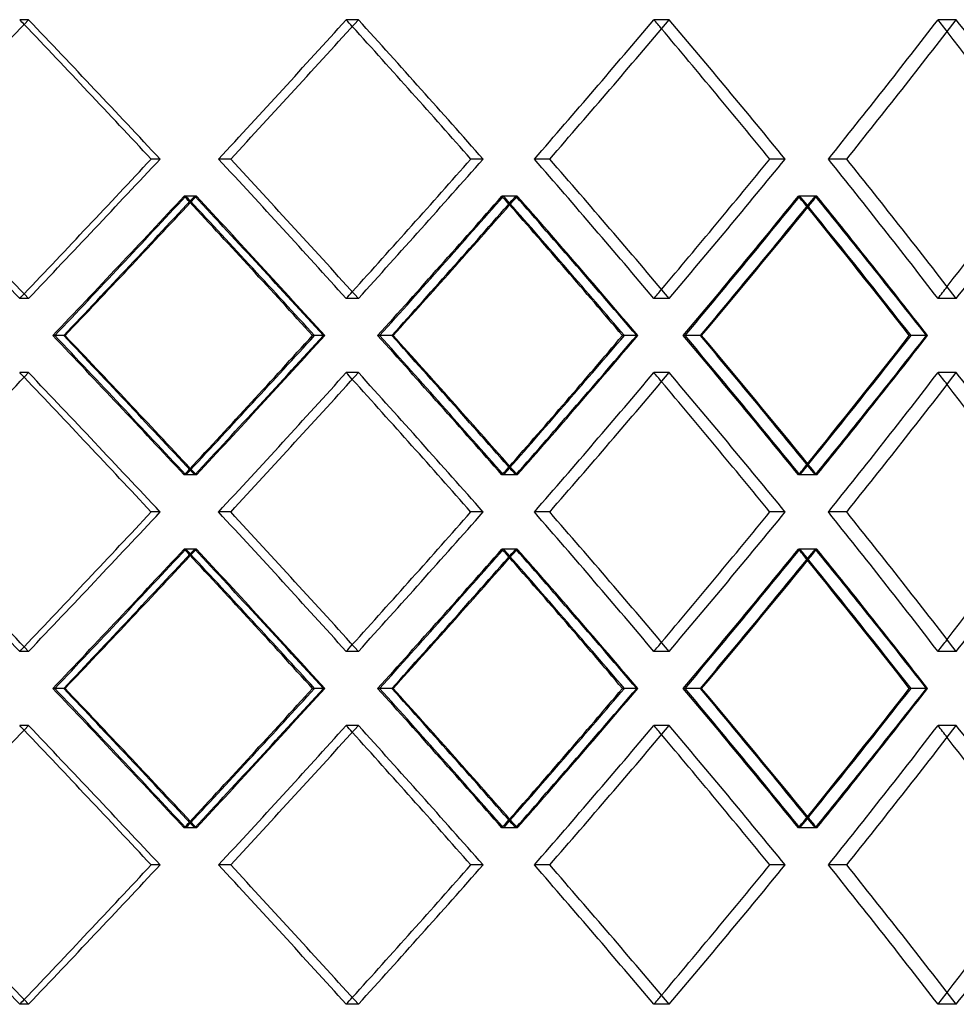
# Model space of a CAD drawing. Header units: millimetres. Extents: x -380 to 380, y -180 to 181.
# Tile 10 of 15: x 75 to 157, y 1 to 87. Entities that reach past the tile are written whole.
import ezdxf

# ---------------------------------------------------------------- set-up
doc = ezdxf.new("R2010")
doc.units = ezdxf.units.MM
doc.layers.add('HIDDEN', color=7, linetype='Continuous')
doc.layers.add('THICK', color=7, linetype='Continuous')

msp = doc.modelspace()

# ---------------------------------------------------------------- linework, layer by layer
at = {"layer": 'HIDDEN'}
for p, q in [((76.095, 86.769), (75.323, 86.769)), ((76.095, 86.769), (75.323, 86.769)), ((104.848, 86.769), (103.784, 86.769)), ((104.848, 86.769), (103.784, 86.769)), ((131.947, 86.769), (130.608, 86.769)), ((131.947, 86.769), (130.608, 86.769)), ((156.966, 86.769), (155.372, 86.769)), ((156.966, 86.769), (155.372, 86.769)), ((87.56, 74.617), (86.787, 74.617)), ((93.725, 74.617), (92.659, 74.617)), ((93.725, 74.617), (92.659, 74.617)), ((115.716, 74.617), (114.65, 74.617)), ((121.526, 74.617), (120.185, 74.617)), ((121.526, 74.617), (120.185, 74.617)), ((142.047, 74.617), (140.706, 74.617)), ((147.411, 74.617), (145.815, 74.617)), ((147.411, 74.617), (145.815, 74.617)), ((90.724, 71.386), (89.658, 71.386)), ((90.577, 71.386), (89.803, 71.386)), ((118.701, 71.386), (117.359, 71.386)), ((118.563, 71.386), (117.496, 71.386)), ((144.806, 71.386), (143.209, 71.386)), ((144.678, 71.386), (143.336, 71.386)), ((76.095, 62.464), (75.323, 62.464)), ((76.095, 62.464), (75.323, 62.464)), ((104.848, 62.464), (103.784, 62.464)), ((104.848, 62.464), (103.784, 62.464)), ((131.947, 62.464), (130.608, 62.464)), ((131.947, 62.464), (130.608, 62.464)), ((156.966, 62.464), (155.372, 62.464)), ((156.966, 62.464), (155.372, 62.464)), ((79.162, 59.233), (78.204, 59.233)), ((79.162, 59.233), (78.389, 59.233)), ((101.915, 59.233), (100.851, 59.233)), ((107.763, 59.233), (106.523, 59.233)), ((107.763, 59.233), (106.698, 59.233)), ((129.208, 59.233), (127.868, 59.233)), ((134.664, 59.233), (133.161, 59.233)), ((134.664, 59.233), (133.324, 59.233)), ((154.463, 59.233), (152.869, 59.233)), ((76.095, 56.002), (75.323, 56.002)), ((76.095, 56.002), (75.323, 56.002)), ((104.848, 56.002), (103.784, 56.002)), ((104.848, 56.002), (103.784, 56.002)), ((131.947, 56.002), (130.608, 56.002)), ((131.947, 56.002), (130.608, 56.002)), ((156.966, 56.002), (155.372, 56.002)), ((156.966, 56.002), (155.372, 56.002)), ((90.724, 47.081), (89.658, 47.081)), ((90.577, 47.081), (89.803, 47.081)), ((118.701, 47.081), (117.359, 47.081)), ((118.563, 47.081), (117.496, 47.081)), ((144.806, 47.081), (143.209, 47.081)), ((144.678, 47.081), (143.336, 47.081)), ((87.56, 43.85), (86.787, 43.85)), ((93.725, 43.85), (92.659, 43.85)), ((93.725, 43.85), (92.659, 43.85)), ((115.716, 43.85), (114.65, 43.85)), ((121.526, 43.85), (120.185, 43.85)), ((121.526, 43.85), (120.185, 43.85)), ((142.047, 43.85), (140.706, 43.85)), ((147.411, 43.85), (145.815, 43.85)), ((147.411, 43.85), (145.815, 43.85)), ((90.724, 40.619), (89.658, 40.619)), ((90.577, 40.619), (89.803, 40.619)), ((118.701, 40.619), (117.359, 40.619)), ((118.563, 40.619), (117.496, 40.619)), ((144.806, 40.619), (143.209, 40.619)), ((144.678, 40.619), (143.336, 40.619)), ((76.095, 31.698), (75.323, 31.698)), ((76.095, 31.698), (75.323, 31.698)), ((104.848, 31.698), (103.784, 31.698)), ((104.848, 31.698), (103.784, 31.698)), ((131.947, 31.698), (130.608, 31.698)), ((131.947, 31.698), (130.608, 31.698)), ((156.966, 31.698), (155.372, 31.698)), ((156.966, 31.698), (155.372, 31.698)), ((79.162, 28.467), (78.204, 28.467)), ((79.162, 28.467), (78.389, 28.467)), ((101.915, 28.467), (100.851, 28.467)), ((107.763, 28.467), (106.523, 28.467)), ((107.763, 28.467), (106.698, 28.467)), ((129.208, 28.467), (127.868, 28.467)), ((134.664, 28.467), (133.161, 28.467)), ((134.664, 28.467), (133.324, 28.467)), ((154.463, 28.467), (152.869, 28.467)), ((76.095, 25.236), (75.323, 25.236)), ((76.095, 25.236), (75.323, 25.236)), ((104.848, 25.236), (103.784, 25.236)), ((104.848, 25.236), (103.784, 25.236)), ((131.947, 25.236), (130.608, 25.236)), ((131.947, 25.236), (130.608, 25.236)), ((156.966, 25.236), (155.372, 25.236)), ((156.966, 25.236), (155.372, 25.236)), ((90.724, 16.314), (89.658, 16.314)), ((90.577, 16.314), (89.803, 16.314)), ((118.701, 16.314), (117.359, 16.314)), ((118.563, 16.314), (117.496, 16.314)), ((144.806, 16.314), (143.209, 16.314)), ((144.678, 16.314), (143.336, 16.314)), ((87.56, 13.083), (86.787, 13.083)), ((93.725, 13.083), (92.659, 13.083)), ((93.725, 13.083), (92.659, 13.083)), ((115.716, 13.083), (114.65, 13.083)), ((121.526, 13.083), (120.185, 13.083)), ((121.526, 13.083), (120.185, 13.083)), ((142.047, 13.083), (140.706, 13.083)), ((147.411, 13.083), (145.815, 13.083)), ((147.411, 13.083), (145.815, 13.083)), ((76.095, 0.931), (75.323, 0.931)), ((76.095, 0.931), (75.323, 0.931)), ((104.848, 0.931), (103.784, 0.931)), ((104.848, 0.931), (103.784, 0.931)), ((131.947, 0.931), (130.608, 0.931)), ((131.947, 0.931), (130.608, 0.931)), ((156.966, 0.931), (155.372, 0.931)), ((156.966, 0.931), (155.372, 0.931))]:
    msp.add_line(p, q, dxfattribs=at)
for centre, major_axis, ratio, start_param, end_param in [((0, 86.769), (-240.749, 240.749), 0.158384, -1.729542, -1.727876), ((0, 86.769), (243.218, -243.218), 0.158384, 1.364348, 1.413717), ((0, 86.769), (237.88, 237.88), 0.223526, -1.400761, -1.350885), ((0, 86.769), (-237.88, -237.88), 0.223526, 1.740832, 1.790708), ((0, 86.769), (-237.88, 237.88), 0.223526, -1.793121, -1.790708), ((0, 86.769), (240.32, -240.32), 0.223526, 1.301516, 1.350885), ((0, 86.769), (234.072, 234.072), 0.290527, -1.337929, -1.288053), ((0, 86.769), (-234.072, -234.072), 0.290527, 1.803664, 1.85354), ((0, 86.769), (-234.072, 234.072), 0.290527, -1.856794, -1.85354), ((0, 86.769), (236.472, -236.472), 0.290527, 1.238684, 1.288053), ((0, 86.769), (229.34, 229.34), 0.360022, -1.275097, -1.225221), ((0, 86.769), (-229.34, -229.34), 0.360022, 1.866496, 1.916372), ((0, 86.769), (-229.34, 229.34), 0.360022, -1.920614, -1.916372), ((0, 86.769), (231.692, -231.692), 0.360022, 1.175852, 1.225221), ((0, 62.464), (240.749, -240.749), 0.158384, 1.413717, 1.463593), ((0, 62.464), (243.218, 243.218), 0.158384, -1.413717, -1.364348), ((0, 62.464), (237.88, -237.88), 0.223526, 1.350885, 1.400761), ((0, 62.464), (-237.88, 237.88), 0.223526, -1.790708, -1.740832), ((0, 62.464), (240.32, 240.32), 0.223526, -1.350885, -1.301516), ((0, 62.464), (234.072, -234.072), 0.290527, 1.288053, 1.337929), ((0, 62.464), (-234.072, 234.072), 0.290527, -1.85354, -1.803664), ((0, 62.464), (236.472, 236.472), 0.290527, -1.288053, -1.238684), ((0, 62.464), (229.34, -229.34), 0.360022, 1.225221, 1.275097), ((0, 62.464), (-229.34, 229.34), 0.360022, -1.916372, -1.866496), ((0, 62.464), (231.692, 231.692), 0.360022, -1.225221, -1.175852), ((0, 86.769), (237.88, 237.88), 0.223526, -1.464093, -1.414038), ((0, 56.002), (-240.749, -240.749), 0.158384, 1.741132, 1.791029), ((0, 56.002), (237.88, -237.88), 0.223526, 1.412009, 1.414038), ((0, 86.769), (-240.749, 240.749), 0.158384, -1.792737, -1.791029), ((0, 86.769), (240.32, 240.32), 0.223526, -1.415725, -1.413396), ((0, 56.002), (240.32, -240.32), 0.223526, 1.364007, 1.413396), ((0, 86.769), (234.072, 234.072), 0.290527, -1.401261, -1.351206), ((0, 56.002), (-237.88, -237.88), 0.223526, 1.803964, 1.853861), ((0, 56.002), (234.072, -234.072), 0.290527, 1.348389, 1.351206), ((0, 86.769), (-237.88, 237.88), 0.223526, -1.856358, -1.853861), ((0, 86.769), (236.472, 236.472), 0.290527, -1.353674, -1.350564), ((0, 56.002), (236.472, -236.472), 0.290527, 1.301175, 1.350564), ((0, 86.769), (229.34, 229.34), 0.360022, -1.338429, -1.288374), ((0, 56.002), (-234.072, -234.072), 0.290527, 1.866796, 1.916693), ((0, 56.002), (229.34, -229.34), 0.360022, 1.284651, 1.288374), ((0, 86.769), (-234.072, 234.072), 0.290527, -1.920096, -1.916693), ((0, 86.769), (231.692, 231.692), 0.360022, -1.29174, -1.287732), ((0, 56.002), (231.692, -231.692), 0.360022, 1.238343, 1.287732), ((0, 62.464), (-240.749, -240.749), 0.158384, 1.727876, 1.729542), ((0, 62.464), (-237.88, -237.88), 0.223526, 1.790708, 1.793121), ((0, 62.464), (-234.072, -234.072), 0.290527, 1.85354, 1.856794), ((0, 62.464), (-229.34, -229.34), 0.360022, 1.916372, 1.920614), ((0, 31.698), (237.88, -237.88), 0.223526, 1.414038, 1.464093), ((0, 62.464), (-240.749, 240.749), 0.158384, -1.791029, -1.741132), ((0, 62.464), (240.32, 240.32), 0.223526, -1.413396, -1.364007), ((0, 31.698), (234.072, -234.072), 0.290527, 1.351206, 1.401261), ((0, 62.464), (-237.88, 237.88), 0.223526, -1.853861, -1.803964), ((0, 62.464), (236.472, 236.472), 0.290527, -1.350564, -1.301175), ((0, 31.698), (229.34, -229.34), 0.360022, 1.288374, 1.338429), ((0, 62.464), (-234.072, 234.072), 0.290527, -1.916693, -1.866796), ((0, 62.464), (231.692, 231.692), 0.360022, -1.287732, -1.238343), ((0, 56.002), (-240.749, 240.749), 0.158384, -1.729542, -1.727876), ((0, 56.002), (243.218, -243.218), 0.158384, 1.364348, 1.413717), ((0, 56.002), (237.88, 237.88), 0.223526, -1.400761, -1.350885), ((0, 56.002), (-237.88, -237.88), 0.223526, 1.740832, 1.790708), ((0, 56.002), (-237.88, 237.88), 0.223526, -1.793121, -1.790708), ((0, 56.002), (240.32, -240.32), 0.223526, 1.301516, 1.350885), ((0, 56.002), (234.072, 234.072), 0.290527, -1.337929, -1.288053), ((0, 56.002), (-234.072, -234.072), 0.290527, 1.803664, 1.85354), ((0, 56.002), (-234.072, 234.072), 0.290527, -1.856794, -1.85354), ((0, 56.002), (236.472, -236.472), 0.290527, 1.238684, 1.288053), ((0, 56.002), (229.34, 229.34), 0.360022, -1.275097, -1.225221), ((0, 56.002), (-229.34, -229.34), 0.360022, 1.866496, 1.916372), ((0, 56.002), (-229.34, 229.34), 0.360022, -1.920614, -1.916372), ((0, 56.002), (231.692, -231.692), 0.360022, 1.175852, 1.225221), ((0, 62.464), (237.88, 237.88), 0.223526, -1.414038, -1.412009), ((0, 31.698), (-240.749, -240.749), 0.158384, 1.791029, 1.792737), ((0, 31.698), (240.32, -240.32), 0.223526, 1.413396, 1.415725), ((0, 62.464), (234.072, 234.072), 0.290527, -1.351206, -1.348389), ((0, 31.698), (-237.88, -237.88), 0.223526, 1.853861, 1.856358), ((0, 31.698), (236.472, -236.472), 0.290527, 1.350564, 1.353674), ((0, 62.464), (229.34, 229.34), 0.360022, -1.288374, -1.284651), ((0, 31.698), (-234.072, -234.072), 0.290527, 1.916693, 1.920096), ((0, 31.698), (231.692, -231.692), 0.360022, 1.287732, 1.29174), ((0, 31.698), (240.749, -240.749), 0.158384, 1.413717, 1.463593), ((0, 31.698), (243.218, 243.218), 0.158384, -1.413717, -1.364348), ((0, 31.698), (237.88, -237.88), 0.223526, 1.350885, 1.400761), ((0, 31.698), (-237.88, 237.88), 0.223526, -1.790708, -1.740832), ((0, 31.698), (240.32, 240.32), 0.223526, -1.350885, -1.301516), ((0, 31.698), (234.072, -234.072), 0.290527, 1.288053, 1.337929), ((0, 31.698), (-234.072, 234.072), 0.290527, -1.85354, -1.803664), ((0, 31.698), (236.472, 236.472), 0.290527, -1.288053, -1.238684), ((0, 31.698), (229.34, -229.34), 0.360022, 1.225221, 1.275097), ((0, 31.698), (-229.34, 229.34), 0.360022, -1.916372, -1.866496), ((0, 31.698), (231.692, 231.692), 0.360022, -1.225221, -1.175852), ((0, 56.002), (237.88, 237.88), 0.223526, -1.464093, -1.414038), ((0, 25.236), (-240.749, -240.749), 0.158384, 1.741132, 1.791029), ((0, 25.236), (237.88, -237.88), 0.223526, 1.412009, 1.414038), ((0, 56.002), (-240.749, 240.749), 0.158384, -1.792737, -1.791029), ((0, 56.002), (240.32, 240.32), 0.223526, -1.415725, -1.413396), ((0, 25.236), (240.32, -240.32), 0.223526, 1.364007, 1.413396), ((0, 56.002), (234.072, 234.072), 0.290527, -1.401261, -1.351206), ((0, 25.236), (-237.88, -237.88), 0.223526, 1.803964, 1.853861), ((0, 25.236), (234.072, -234.072), 0.290527, 1.348389, 1.351206), ((0, 56.002), (-237.88, 237.88), 0.223526, -1.856358, -1.853861), ((0, 56.002), (236.472, 236.472), 0.290527, -1.353674, -1.350564), ((0, 25.236), (236.472, -236.472), 0.290527, 1.301175, 1.350564), ((0, 56.002), (229.34, 229.34), 0.360022, -1.338429, -1.288374), ((0, 25.236), (-234.072, -234.072), 0.290527, 1.866796, 1.916693), ((0, 25.236), (229.34, -229.34), 0.360022, 1.284651, 1.288374), ((0, 56.002), (-234.072, 234.072), 0.290527, -1.920096, -1.916693), ((0, 56.002), (231.692, 231.692), 0.360022, -1.29174, -1.287732), ((0, 25.236), (231.692, -231.692), 0.360022, 1.238343, 1.287732), ((0, 31.698), (-229.34, -229.34), 0.360022, 1.916372, 1.920614), ((0, 31.698), (-240.749, -240.749), 0.158384, 1.727876, 1.729542), ((0, 31.698), (-237.88, -237.88), 0.223526, 1.790708, 1.793121), ((0, 31.698), (-234.072, -234.072), 0.290527, 1.85354, 1.856794), ((0, 0.931), (237.88, -237.88), 0.223526, 1.414038, 1.464093), ((0, 31.698), (-240.749, 240.749), 0.158384, -1.791029, -1.741132), ((0, 31.698), (240.32, 240.32), 0.223526, -1.413396, -1.364007), ((0, 0.931), (234.072, -234.072), 0.290527, 1.351206, 1.401261), ((0, 31.698), (-237.88, 237.88), 0.223526, -1.853861, -1.803964), ((0, 31.698), (236.472, 236.472), 0.290527, -1.350564, -1.301175), ((0, 0.931), (229.34, -229.34), 0.360022, 1.288374, 1.338429), ((0, 31.698), (-234.072, 234.072), 0.290527, -1.916693, -1.866796), ((0, 31.698), (231.692, 231.692), 0.360022, -1.287732, -1.238343), ((0, 25.236), (-240.749, 240.749), 0.158384, -1.729542, -1.727876), ((0, 25.236), (243.218, -243.218), 0.158384, 1.364348, 1.413717), ((0, 25.236), (237.88, 237.88), 0.223526, -1.400761, -1.350885), ((0, 25.236), (-237.88, -237.88), 0.223526, 1.740832, 1.790708), ((0, 25.236), (-237.88, 237.88), 0.223526, -1.793121, -1.790708), ((0, 25.236), (240.32, -240.32), 0.223526, 1.301516, 1.350885), ((0, 25.236), (234.072, 234.072), 0.290527, -1.337929, -1.288053), ((0, 25.236), (-234.072, -234.072), 0.290527, 1.803664, 1.85354), ((0, 25.236), (-234.072, 234.072), 0.290527, -1.856794, -1.85354), ((0, 25.236), (236.472, -236.472), 0.290527, 1.238684, 1.288053), ((0, 25.236), (229.34, 229.34), 0.360022, -1.275097, -1.225221), ((0, 25.236), (-229.34, -229.34), 0.360022, 1.866496, 1.916372), ((0, 25.236), (-229.34, 229.34), 0.360022, -1.920614, -1.916372), ((0, 25.236), (231.692, -231.692), 0.360022, 1.175852, 1.225221), ((0, 31.698), (229.34, 229.34), 0.360022, -1.288374, -1.284651), ((0, 0.931), (231.692, -231.692), 0.360022, 1.287732, 1.29174), ((0, 31.698), (237.88, 237.88), 0.223526, -1.414038, -1.412009), ((0, 0.931), (-240.749, -240.749), 0.158384, 1.791029, 1.792737), ((0, 0.931), (240.32, -240.32), 0.223526, 1.413396, 1.415725), ((0, 31.698), (234.072, 234.072), 0.290527, -1.351206, -1.348389), ((0, 0.931), (-237.88, -237.88), 0.223526, 1.853861, 1.856358), ((0, 0.931), (236.472, -236.472), 0.290527, 1.350564, 1.353674), ((0, 0.931), (-234.072, -234.072), 0.290527, 1.916693, 1.920096), ((0, 0.931), (240.749, -240.749), 0.158384, 1.413717, 1.463593), ((0, 0.931), (243.218, 243.218), 0.158384, -1.413717, -1.364348), ((0, 0.931), (237.88, -237.88), 0.223526, 1.350885, 1.400761), ((0, 0.931), (-237.88, 237.88), 0.223526, -1.790708, -1.740832), ((0, 0.931), (240.32, 240.32), 0.223526, -1.350885, -1.301516), ((0, 0.931), (234.072, -234.072), 0.290527, 1.288053, 1.337929), ((0, 0.931), (-234.072, 234.072), 0.290527, -1.85354, -1.803664), ((0, 0.931), (236.472, 236.472), 0.290527, -1.288053, -1.238684), ((0, 0.931), (229.34, -229.34), 0.360022, 1.225221, 1.275097), ((0, 0.931), (-229.34, 229.34), 0.360022, -1.916372, -1.866496), ((0, 0.931), (231.692, 231.692), 0.360022, -1.225221, -1.175852), ((0, 0.931), (-234.072, -234.072), 0.290527, 1.85354, 1.856794), ((0, 0.931), (-229.34, -229.34), 0.360022, 1.916372, 1.920614), ((0, 0.931), (-240.749, -240.749), 0.158384, 1.727876, 1.729542), ((0, 0.931), (-237.88, -237.88), 0.223526, 1.790708, 1.793121)]:
    msp.add_ellipse(centre, major_axis=major_axis, ratio=ratio, start_param=start_param, end_param=end_param, dxfattribs=at)
at = {"layer": 'THICK'}
for p, q in [((87.56, 74.617), (86.787, 74.617)), ((115.716, 74.617), (114.65, 74.617)), ((142.047, 74.617), (140.706, 74.617)), ((79.276, 59.233), (79.162, 59.233)), ((101.806, 59.233), (101.029, 59.233)), ((107.871, 59.233), (107.763, 59.233)), ((129.105, 59.233), (128.034, 59.233)), ((134.765, 59.233), (134.664, 59.233)), ((154.369, 59.233), (153.021, 59.233)), ((87.56, 43.85), (86.787, 43.85)), ((115.716, 43.85), (114.65, 43.85)), ((142.047, 43.85), (140.706, 43.85)), ((79.276, 28.467), (79.162, 28.467)), ((101.806, 28.467), (101.029, 28.467)), ((107.871, 28.467), (107.763, 28.467)), ((129.105, 28.467), (128.034, 28.467)), ((134.765, 28.467), (134.664, 28.467)), ((154.369, 28.467), (153.021, 28.467)), ((87.56, 13.083), (86.787, 13.083)), ((115.716, 13.083), (114.65, 13.083)), ((142.047, 13.083), (140.706, 13.083))]:
    msp.add_line(p, q, dxfattribs=at)
for centre, major_axis, ratio, start_param, end_param in [((0, 86.769), (-243.218, -243.218), 0.158384, 1.678507, 1.727876), ((0, 86.769), (-243.218, 243.218), 0.158384, -1.777245, -1.727876), ((0, 86.769), (-240.32, -240.32), 0.223526, 1.741339, 1.790708), ((0, 86.769), (-240.32, 240.32), 0.223526, -1.840077, -1.790708), ((0, 86.769), (-236.472, -236.472), 0.290527, 1.804171, 1.85354), ((0, 86.769), (-236.472, 236.472), 0.290527, -1.902909, -1.85354), ((0, 86.769), (-231.692, -231.692), 0.360022, 1.867002, 1.916372), ((0, 86.769), (-231.692, 231.692), 0.360022, -1.965741, -1.916372), ((0, 86.769), (-240.749, 240.749), 0.158384, -1.777752, -1.729542), ((0, 86.769), (-237.88, 237.88), 0.223526, -1.840584, -1.793121), ((0, 86.769), (-234.072, 234.072), 0.290527, -1.903415, -1.856794), ((0, 86.769), (-229.34, 229.34), 0.360022, -1.966247, -1.920614), ((0, 62.464), (-243.218, 243.218), 0.158384, -1.727876, -1.678507), ((0, 62.464), (-240.749, -240.749), 0.158384, 1.729542, 1.777752), ((0, 62.464), (-243.218, -243.218), 0.158384, 1.727876, 1.777245), ((0, 62.464), (-240.32, 240.32), 0.223526, -1.790708, -1.741339), ((0, 62.464), (-237.88, -237.88), 0.223526, 1.793121, 1.840584), ((0, 62.464), (-240.32, -240.32), 0.223526, 1.790708, 1.840077), ((0, 62.464), (-236.472, 236.472), 0.290527, -1.85354, -1.804171), ((0, 62.464), (-234.072, -234.072), 0.290527, 1.856794, 1.903415), ((0, 62.464), (-236.472, -236.472), 0.290527, 1.85354, 1.902909), ((0, 62.464), (-231.692, 231.692), 0.360022, -1.916372, -1.867002), ((0, 62.464), (-229.34, -229.34), 0.360022, 1.920614, 1.966247), ((0, 62.464), (-231.692, -231.692), 0.360022, 1.916372, 1.965741), ((0, 56.002), (-243.218, -243.218), 0.158384, 1.740998, 1.790387), ((0, 86.769), (-243.218, 243.218), 0.158384, -1.83993, -1.790387), ((0, 56.002), (-240.32, -240.32), 0.223526, 1.80383, 1.853219), ((0, 86.769), (-240.32, 240.32), 0.223526, -1.902762, -1.853219), ((0, 56.002), (-236.472, -236.472), 0.290527, 1.866661, 1.916051), ((0, 86.769), (-236.472, 236.472), 0.290527, -1.965593, -1.916051), ((0, 86.769), (240.32, 240.32), 0.223526, -1.462939, -1.415725), ((0, 56.002), (237.88, -237.88), 0.223526, 1.364141, 1.412009), ((0, 86.769), (-240.749, 240.749), 0.158384, -1.841084, -1.792737), ((0, 86.769), (236.472, 236.472), 0.290527, -1.400107, -1.353674), ((0, 56.002), (234.072, -234.072), 0.290527, 1.301309, 1.348389), ((0, 86.769), (-237.88, 237.88), 0.223526, -1.903916, -1.856358), ((0, 86.769), (231.692, 231.692), 0.360022, -1.337275, -1.29174), ((0, 56.002), (229.34, -229.34), 0.360022, 1.238477, 1.284651), ((0, 86.769), (-234.072, 234.072), 0.290527, -1.966748, -1.920096), ((0, 62.464), (-243.218, 243.218), 0.158384, -1.790387, -1.740998), ((0, 31.698), (240.32, -240.32), 0.223526, 1.415725, 1.462939), ((0, 62.464), (237.88, 237.88), 0.223526, -1.412009, -1.364141), ((0, 31.698), (-240.749, -240.749), 0.158384, 1.792737, 1.841084), ((0, 31.698), (-243.218, -243.218), 0.158384, 1.790387, 1.83993), ((0, 62.464), (-240.32, 240.32), 0.223526, -1.853219, -1.80383), ((0, 31.698), (236.472, -236.472), 0.290527, 1.353674, 1.400107), ((0, 62.464), (234.072, 234.072), 0.290527, -1.348389, -1.301309), ((0, 31.698), (-237.88, -237.88), 0.223526, 1.856358, 1.903916), ((0, 31.698), (-240.32, -240.32), 0.223526, 1.853219, 1.902762), ((0, 62.464), (-236.472, 236.472), 0.290527, -1.916051, -1.866661), ((0, 31.698), (231.692, -231.692), 0.360022, 1.29174, 1.337275), ((0, 62.464), (229.34, 229.34), 0.360022, -1.284651, -1.238477), ((0, 31.698), (-234.072, -234.072), 0.290527, 1.920096, 1.966748), ((0, 31.698), (-236.472, -236.472), 0.290527, 1.916051, 1.965593), ((0, 56.002), (-243.218, -243.218), 0.158384, 1.678507, 1.727876), ((0, 56.002), (-243.218, 243.218), 0.158384, -1.777245, -1.727876), ((0, 56.002), (-240.32, -240.32), 0.223526, 1.741339, 1.790708), ((0, 56.002), (-240.32, 240.32), 0.223526, -1.840077, -1.790708), ((0, 56.002), (-236.472, -236.472), 0.290527, 1.804171, 1.85354), ((0, 56.002), (-236.472, 236.472), 0.290527, -1.902909, -1.85354), ((0, 56.002), (-231.692, -231.692), 0.360022, 1.867002, 1.916372), ((0, 56.002), (-231.692, 231.692), 0.360022, -1.965741, -1.916372), ((0, 56.002), (-240.749, 240.749), 0.158384, -1.777752, -1.729542), ((0, 56.002), (-237.88, 237.88), 0.223526, -1.840584, -1.793121), ((0, 56.002), (-234.072, 234.072), 0.290527, -1.903415, -1.856794), ((0, 56.002), (-229.34, 229.34), 0.360022, -1.966247, -1.920614), ((0, 31.698), (-243.218, 243.218), 0.158384, -1.727876, -1.678507), ((0, 31.698), (-240.749, -240.749), 0.158384, 1.729542, 1.777752), ((0, 31.698), (-243.218, -243.218), 0.158384, 1.727876, 1.777245), ((0, 31.698), (-240.32, 240.32), 0.223526, -1.790708, -1.741339), ((0, 31.698), (-237.88, -237.88), 0.223526, 1.793121, 1.840584), ((0, 31.698), (-240.32, -240.32), 0.223526, 1.790708, 1.840077), ((0, 31.698), (-236.472, 236.472), 0.290527, -1.85354, -1.804171), ((0, 31.698), (-234.072, -234.072), 0.290527, 1.856794, 1.903415), ((0, 31.698), (-236.472, -236.472), 0.290527, 1.85354, 1.902909), ((0, 31.698), (-231.692, 231.692), 0.360022, -1.916372, -1.867002), ((0, 31.698), (-229.34, -229.34), 0.360022, 1.920614, 1.966247), ((0, 31.698), (-231.692, -231.692), 0.360022, 1.916372, 1.965741), ((0, 25.236), (-243.218, -243.218), 0.158384, 1.740998, 1.790387), ((0, 56.002), (-243.218, 243.218), 0.158384, -1.83993, -1.790387), ((0, 25.236), (-240.32, -240.32), 0.223526, 1.80383, 1.853219), ((0, 56.002), (-240.32, 240.32), 0.223526, -1.902762, -1.853219), ((0, 25.236), (-236.472, -236.472), 0.290527, 1.866661, 1.916051), ((0, 56.002), (-236.472, 236.472), 0.290527, -1.965593, -1.916051), ((0, 56.002), (240.32, 240.32), 0.223526, -1.462939, -1.415725), ((0, 25.236), (237.88, -237.88), 0.223526, 1.364141, 1.412009), ((0, 56.002), (-240.749, 240.749), 0.158384, -1.841084, -1.792737), ((0, 56.002), (236.472, 236.472), 0.290527, -1.400107, -1.353674), ((0, 25.236), (234.072, -234.072), 0.290527, 1.301309, 1.348389), ((0, 56.002), (-237.88, 237.88), 0.223526, -1.903916, -1.856358), ((0, 56.002), (231.692, 231.692), 0.360022, -1.337275, -1.29174), ((0, 25.236), (229.34, -229.34), 0.360022, 1.238477, 1.284651), ((0, 56.002), (-234.072, 234.072), 0.290527, -1.966748, -1.920096), ((0, 31.698), (-243.218, 243.218), 0.158384, -1.790387, -1.740998), ((0, 0.931), (240.32, -240.32), 0.223526, 1.415725, 1.462939), ((0, 31.698), (237.88, 237.88), 0.223526, -1.412009, -1.364141), ((0, 0.931), (-240.749, -240.749), 0.158384, 1.792737, 1.841084), ((0, 0.931), (-243.218, -243.218), 0.158384, 1.790387, 1.83993), ((0, 31.698), (-240.32, 240.32), 0.223526, -1.853219, -1.80383), ((0, 0.931), (236.472, -236.472), 0.290527, 1.353674, 1.400107), ((0, 31.698), (234.072, 234.072), 0.290527, -1.348389, -1.301309), ((0, 0.931), (-237.88, -237.88), 0.223526, 1.856358, 1.903916), ((0, 0.931), (-240.32, -240.32), 0.223526, 1.853219, 1.902762), ((0, 31.698), (-236.472, 236.472), 0.290527, -1.916051, -1.866661), ((0, 0.931), (231.692, -231.692), 0.360022, 1.29174, 1.337275), ((0, 31.698), (229.34, 229.34), 0.360022, -1.284651, -1.238477), ((0, 0.931), (-234.072, -234.072), 0.290527, 1.920096, 1.966748), ((0, 0.931), (-236.472, -236.472), 0.290527, 1.916051, 1.965593), ((0, 25.236), (-243.218, -243.218), 0.158384, 1.678507, 1.727876), ((0, 25.236), (-243.218, 243.218), 0.158384, -1.777245, -1.727876), ((0, 25.236), (-240.32, -240.32), 0.223526, 1.741339, 1.790708), ((0, 25.236), (-240.32, 240.32), 0.223526, -1.840077, -1.790708), ((0, 25.236), (-236.472, -236.472), 0.290527, 1.804171, 1.85354), ((0, 25.236), (-236.472, 236.472), 0.290527, -1.902909, -1.85354), ((0, 25.236), (-231.692, -231.692), 0.360022, 1.867002, 1.916372), ((0, 25.236), (-231.692, 231.692), 0.360022, -1.965741, -1.916372), ((0, 25.236), (-240.749, 240.749), 0.158384, -1.777752, -1.729542), ((0, 25.236), (-237.88, 237.88), 0.223526, -1.840584, -1.793121), ((0, 25.236), (-234.072, 234.072), 0.290527, -1.903415, -1.856794), ((0, 25.236), (-229.34, 229.34), 0.360022, -1.966247, -1.920614), ((0, 0.931), (-243.218, 243.218), 0.158384, -1.727876, -1.678507), ((0, 0.931), (-240.749, -240.749), 0.158384, 1.729542, 1.777752), ((0, 0.931), (-243.218, -243.218), 0.158384, 1.727876, 1.777245), ((0, 0.931), (-240.32, 240.32), 0.223526, -1.790708, -1.741339), ((0, 0.931), (-237.88, -237.88), 0.223526, 1.793121, 1.840584), ((0, 0.931), (-240.32, -240.32), 0.223526, 1.790708, 1.840077), ((0, 0.931), (-236.472, 236.472), 0.290527, -1.85354, -1.804171), ((0, 0.931), (-234.072, -234.072), 0.290527, 1.856794, 1.903415), ((0, 0.931), (-236.472, -236.472), 0.290527, 1.85354, 1.902909), ((0, 0.931), (-231.692, 231.692), 0.360022, -1.916372, -1.867002), ((0, 0.931), (-229.34, -229.34), 0.360022, 1.920614, 1.966247), ((0, 0.931), (-231.692, -231.692), 0.360022, 1.916372, 1.965741)]:
    msp.add_ellipse(centre, major_axis=major_axis, ratio=ratio, start_param=start_param, end_param=end_param, dxfattribs=at)

doc.saveas('drawing.dxf')
